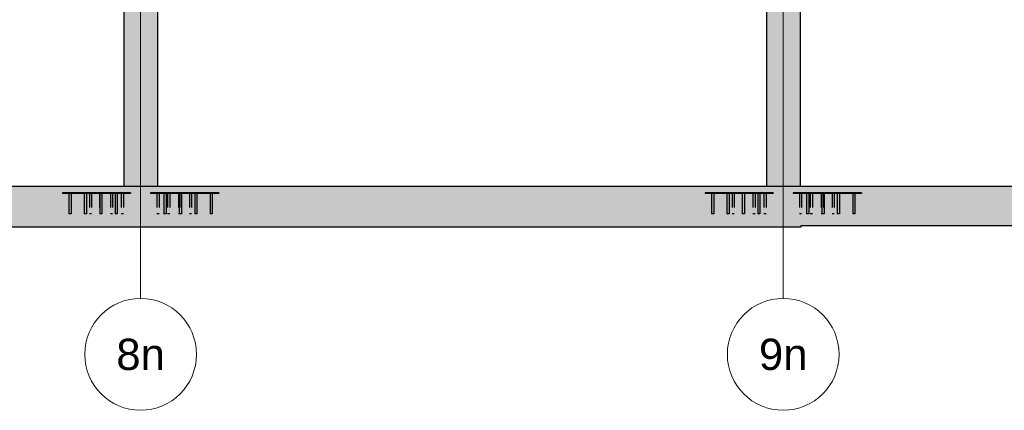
# Model space of a CAD drawing. Header units: millimetres. Extents: x -17.3 to 56.2, y -13.9 to 21.4.
# Tile 14 of 56: x 24.2 to 31.2, y -13.7 to -11. Entities that reach past the tile are written whole.
import ezdxf
from ezdxf.enums import TextEntityAlignment as Align

# ---------------------------------------------------------------- set-up
doc = ezdxf.new("R2010")
doc.units = ezdxf.units.MM
doc.linetypes.add('HIDDEN', pattern=[0.375, 0.25, -0.125])
doc.layers.add('Geschnittene Kanten', color=7, linetype='Continuous', lineweight=20)
doc.layers.add('Schraffuren', color=7, linetype='Continuous', lineweight=20)
doc.styles.add('Arial', font='arial.ttf')

msp = doc.modelspace()

# ---------------------------------------------------------------- hatches: boundary and pattern name
at = {"layer": 'Schraffuren', "lineweight": 13, "true_color": 0xd7ffd7}
for points in [[(25.146859, -12.142594), (25.146859, -6.582594), (24.906859, -6.582594), (24.906859, -12.142594)], [(29.746867, -12.142594), (29.746867, -6.582594), (29.506867, -6.582594), (29.506867, -12.142594)], [(43.597172, -12.422586), (43.597172, -12.142586), (42.953198, -12.142586), (42.953198, -12.162586), (42.944383, -12.162586), (42.944383, -12.142586), (2.509278, -12.142586), (2.509278, -12.162586), (2.500462, -12.162586), (2.500462, -12.142586), (2.016153, -12.142594), (2.016153, -12.422586), (20.301426, -12.422586), (20.301426, -12.432586), (29.751818, -12.432586), (29.751818, -12.422586)]]:
    msp.add_hatch(color=254, dxfattribs=at).paths.add_polyline_path(points)
at = {"layer": 'Schraffuren', "lineweight": 13, "true_color": 0x4682b4}
for points in [[(24.686859, -12.192594), (24.686859, -12.187594), (24.466859, -12.187594), (24.466859, -12.192594)], [(24.529859, -12.337594), (24.529859, -12.192594), (24.513859, -12.192594), (24.513859, -12.337594)], [(24.639859, -12.337594), (24.639859, -12.192594), (24.623859, -12.192594), (24.623859, -12.337594)], [(24.906859, -12.192594), (24.906859, -12.187594), (24.686859, -12.187594), (24.686859, -12.192594)], [(24.749859, -12.337594), (24.749859, -12.192594), (24.733859, -12.192594), (24.733859, -12.337594)], [(24.859859, -12.337594), (24.859859, -12.192594), (24.843859, -12.192594), (24.843859, -12.337594)], [(25.366859, -12.192594), (25.366859, -12.187594), (25.146859, -12.187594), (25.146859, -12.192594)], [(25.209859, -12.337594), (25.209859, -12.192594), (25.193859, -12.192594), (25.193859, -12.337594)], [(25.319859, -12.337594), (25.319859, -12.192594), (25.303859, -12.192594), (25.303859, -12.337594)], [(25.586859, -12.192594), (25.586859, -12.187594), (25.366859, -12.187594), (25.366859, -12.192594)], [(25.429859, -12.337594), (25.429859, -12.192594), (25.413859, -12.192594), (25.413859, -12.337594)], [(25.539859, -12.337594), (25.539859, -12.192594), (25.523859, -12.192594), (25.523859, -12.337594)], [(29.286867, -12.192594), (29.286867, -12.187594), (29.066867, -12.187594), (29.066867, -12.192594)], [(29.129867, -12.337594), (29.129867, -12.192594), (29.113867, -12.192594), (29.113867, -12.337594)], [(29.239867, -12.337594), (29.239867, -12.192594), (29.223867, -12.192594), (29.223867, -12.337594)], [(29.506867, -12.192594), (29.506867, -12.187594), (29.286867, -12.187594), (29.286867, -12.192594)], [(29.349867, -12.337594), (29.349867, -12.192594), (29.333867, -12.192594), (29.333867, -12.337594)], [(29.459867, -12.337594), (29.459867, -12.192594), (29.443867, -12.192594), (29.443867, -12.337594)], [(29.966867, -12.192594), (29.966867, -12.187594), (29.746867, -12.187594), (29.746867, -12.192594)], [(29.809867, -12.337594), (29.809867, -12.192594), (29.793867, -12.192594), (29.793867, -12.337594)], [(29.919867, -12.337594), (29.919867, -12.192594), (29.903867, -12.192594), (29.903867, -12.337594)], [(30.186867, -12.192594), (30.186867, -12.187594), (29.966867, -12.187594), (29.966867, -12.192594)], [(30.029867, -12.337594), (30.029867, -12.192594), (30.013867, -12.192594), (30.013867, -12.337594)], [(30.139867, -12.337594), (30.139867, -12.192594), (30.123867, -12.192594), (30.123867, -12.337594)]]:
    msp.add_hatch(color=145, dxfattribs=at).paths.add_polyline_path(points)

# ---------------------------------------------------------------- linework, layer by layer
at = {"color": 9, "linetype": 'Continuous', "lineweight": 0}
for p, q in [((25.026825, -12.942586), (25.026825, -3.836055)), ((29.626825, -12.942586), (29.626825, -3.836055))]:
    msp.add_line(p, q, dxfattribs=at)
at = {"color": 3, "linetype": 'HIDDEN', "lineweight": 25, "ltscale": 0.25}
for p, q in [((24.514468, -12.192594), (24.513859, -12.192594)), ((24.516202, -12.192594), (24.514468, -12.192594)), ((24.518797, -12.192594), (24.516202, -12.192594)), ((24.521859, -12.192594), (24.518797, -12.192594)), ((24.52492, -12.192594), (24.521859, -12.192594)), ((24.527516, -12.192594), (24.52492, -12.192594)), ((24.52925, -12.192594), (24.527516, -12.192594)), ((24.529859, -12.192594), (24.52925, -12.192594)), ((24.615323, -12.187594), (24.615323, -12.192594)), ((24.624468, -12.192594), (24.623859, -12.192594)), ((24.626202, -12.192594), (24.624468, -12.192594)), ((24.628797, -12.192594), (24.626202, -12.192594)), ((24.631859, -12.192594), (24.628797, -12.192594)), ((24.63492, -12.192594), (24.631859, -12.192594)), ((24.637516, -12.192594), (24.63492, -12.192594)), ((24.63925, -12.192594), (24.637516, -12.192594)), ((24.639859, -12.192594), (24.63925, -12.192594)), ((24.643607, -12.187594), (24.643607, -12.192594)), ((24.660356, -12.192594), (24.660356, -12.337594)), ((24.676356, -12.192594), (24.676356, -12.337594)), ((24.732481, -12.192594), (24.732481, -12.337594)), ((24.734468, -12.192594), (24.733859, -12.192594)), ((24.736202, -12.192594), (24.734468, -12.192594)), ((24.738797, -12.192594), (24.736202, -12.192594)), ((24.741859, -12.192594), (24.738797, -12.192594)), ((24.74492, -12.192594), (24.741859, -12.192594)), ((24.747516, -12.192594), (24.74492, -12.192594)), ((24.74925, -12.192594), (24.747516, -12.192594)), ((24.748481, -12.192594), (24.748481, -12.337594)), ((24.749859, -12.192594), (24.74925, -12.192594)), ((24.810262, -12.192594), (24.810262, -12.337594)), ((24.826262, -12.192594), (24.826262, -12.337594)), ((24.844468, -12.192594), (24.843859, -12.192594)), ((24.846202, -12.192594), (24.844468, -12.192594)), ((24.848797, -12.192594), (24.846202, -12.192594)), ((24.851859, -12.192594), (24.848797, -12.192594)), ((24.85492, -12.192594), (24.851859, -12.192594)), ((24.857516, -12.192594), (24.85492, -12.192594)), ((24.85925, -12.192594), (24.857516, -12.192594)), ((24.859859, -12.192594), (24.85925, -12.192594)), ((24.888044, -12.192594), (24.888044, -12.337594)), ((24.904044, -12.192594), (24.904044, -12.337594)), ((24.909165, -12.142594), (24.906859, -12.142594)), ((24.92645, -12.187594), (24.906859, -12.187594)), ((24.92645, -12.192594), (24.906859, -12.192594)), ((24.915993, -12.142594), (24.909165, -12.142594)), ((24.927082, -12.142594), (24.915993, -12.142594)), ((24.954734, -12.187594), (24.92645, -12.187594)), ((24.92645, -12.187594), (24.92645, -12.192594)), ((24.954734, -12.192594), (24.92645, -12.192594)), ((24.942006, -12.142594), (24.927082, -12.142594)), ((24.96019, -12.142594), (24.942006, -12.142594)), ((24.954734, -12.187594), (24.954734, -12.192594)), ((24.980937, -12.142594), (24.96019, -12.142594)), ((25.003448, -12.142594), (24.980937, -12.142594)), ((25.026859, -12.142594), (25.003448, -12.142594)), ((25.05027, -12.142594), (25.026859, -12.142594)), ((25.072781, -12.142594), (25.05027, -12.142594)), ((25.093527, -12.142594), (25.072781, -12.142594)), ((25.111712, -12.142594), (25.093527, -12.142594)), ((25.125854, -12.187594), (25.097569, -12.187594)), ((25.097569, -12.187594), (25.097569, -12.192594)), ((25.125854, -12.192594), (25.097569, -12.192594)), ((25.126635, -12.142594), (25.111712, -12.142594)), ((25.146859, -12.187594), (25.125854, -12.187594)), ((25.125854, -12.187594), (25.125854, -12.192594)), ((25.146859, -12.192594), (25.125854, -12.192594)), ((25.137724, -12.142594), (25.126635, -12.142594)), ((25.144553, -12.142594), (25.137724, -12.142594)), ((25.142602, -12.192594), (25.142602, -12.337594)), ((25.146859, -12.142594), (25.144553, -12.142594)), ((25.158602, -12.192594), (25.158602, -12.337594)), ((25.194468, -12.192594), (25.193859, -12.192594)), ((25.196202, -12.192594), (25.194468, -12.192594)), ((25.198797, -12.192594), (25.196202, -12.192594)), ((25.201859, -12.192594), (25.198797, -12.192594)), ((25.20492, -12.192594), (25.201859, -12.192594)), ((25.207516, -12.192594), (25.20492, -12.192594)), ((25.20925, -12.192594), (25.207516, -12.192594)), ((25.209859, -12.192594), (25.20925, -12.192594)), ((25.220384, -12.192594), (25.220384, -12.337594)), ((25.236384, -12.192594), (25.236384, -12.337594)), ((25.298166, -12.192594), (25.298166, -12.337594)), ((25.304468, -12.192594), (25.303859, -12.192594)), ((25.306202, -12.192594), (25.304468, -12.192594)), ((25.308797, -12.192594), (25.306202, -12.192594)), ((25.311859, -12.192594), (25.308797, -12.192594)), ((25.31492, -12.192594), (25.311859, -12.192594)), ((25.314166, -12.192594), (25.314166, -12.337594)), ((25.317516, -12.192594), (25.31492, -12.192594)), ((25.31925, -12.192594), (25.317516, -12.192594)), ((25.319859, -12.192594), (25.31925, -12.192594)), ((25.375948, -12.192594), (25.375948, -12.337594)), ((25.391948, -12.192594), (25.391948, -12.337594)), ((25.408696, -12.187594), (25.408696, -12.192594)), ((25.414468, -12.192594), (25.413859, -12.192594)), ((25.416202, -12.192594), (25.414468, -12.192594)), ((25.418797, -12.192594), (25.416202, -12.192594)), ((25.421859, -12.192594), (25.418797, -12.192594)), ((25.42492, -12.192594), (25.421859, -12.192594)), ((25.427516, -12.192594), (25.42492, -12.192594)), ((25.42925, -12.192594), (25.427516, -12.192594)), ((25.429859, -12.192594), (25.42925, -12.192594)), ((25.436981, -12.187594), (25.436981, -12.192594)), ((25.524468, -12.192594), (25.523859, -12.192594)), ((25.526202, -12.192594), (25.524468, -12.192594)), ((25.528797, -12.192594), (25.526202, -12.192594)), ((25.531859, -12.192594), (25.528797, -12.192594)), ((25.53492, -12.192594), (25.531859, -12.192594)), ((25.537516, -12.192594), (25.53492, -12.192594)), ((25.53925, -12.192594), (25.537516, -12.192594)), ((25.539859, -12.192594), (25.53925, -12.192594)), ((29.114476, -12.192594), (29.113867, -12.192594)), ((29.11621, -12.192594), (29.114476, -12.192594)), ((29.118805, -12.192594), (29.11621, -12.192594)), ((29.121867, -12.192594), (29.118805, -12.192594)), ((29.124928, -12.192594), (29.121867, -12.192594)), ((29.127523, -12.192594), (29.124928, -12.192594)), ((29.129258, -12.192594), (29.127523, -12.192594)), ((29.129867, -12.192594), (29.129258, -12.192594)), ((29.21533, -12.187594), (29.21533, -12.192594)), ((29.224476, -12.192594), (29.223867, -12.192594)), ((29.22621, -12.192594), (29.224476, -12.192594)), ((29.228805, -12.192594), (29.22621, -12.192594)), ((29.231867, -12.192594), (29.228805, -12.192594)), ((29.234928, -12.192594), (29.231867, -12.192594)), ((29.237523, -12.192594), (29.234928, -12.192594)), ((29.239258, -12.192594), (29.237523, -12.192594)), ((29.239867, -12.192594), (29.239258, -12.192594)), ((29.243615, -12.187594), (29.243615, -12.192594)), ((29.260363, -12.192594), (29.260363, -12.337594)), ((29.276363, -12.192594), (29.276363, -12.337594)), ((29.332488, -12.192594), (29.332488, -12.337594)), ((29.334476, -12.192594), (29.333867, -12.192594)), ((29.33621, -12.192594), (29.334476, -12.192594)), ((29.338805, -12.192594), (29.33621, -12.192594)), ((29.341867, -12.192594), (29.338805, -12.192594)), ((29.344928, -12.192594), (29.341867, -12.192594)), ((29.347523, -12.192594), (29.344928, -12.192594)), ((29.349258, -12.192594), (29.347523, -12.192594)), ((29.348488, -12.192594), (29.348488, -12.337594)), ((29.349867, -12.192594), (29.349258, -12.192594)), ((29.41027, -12.192594), (29.41027, -12.337594)), ((29.42627, -12.192594), (29.42627, -12.337594)), ((29.444476, -12.192594), (29.443867, -12.192594)), ((29.44621, -12.192594), (29.444476, -12.192594)), ((29.448805, -12.192594), (29.44621, -12.192594)), ((29.451867, -12.192594), (29.448805, -12.192594)), ((29.454928, -12.192594), (29.451867, -12.192594)), ((29.457523, -12.192594), (29.454928, -12.192594)), ((29.459258, -12.192594), (29.457523, -12.192594)), ((29.459867, -12.192594), (29.459258, -12.192594)), ((29.488052, -12.192594), (29.488052, -12.337594)), ((29.504052, -12.192594), (29.504052, -12.337594)), ((29.509172, -12.142594), (29.506867, -12.142594)), ((29.526457, -12.187594), (29.506867, -12.187594)), ((29.526457, -12.192594), (29.506867, -12.192594)), ((29.516001, -12.142594), (29.509172, -12.142594)), ((29.52709, -12.142594), (29.516001, -12.142594)), ((29.554742, -12.187594), (29.526457, -12.187594)), ((29.526457, -12.187594), (29.526457, -12.192594)), ((29.554742, -12.192594), (29.526457, -12.192594)), ((29.542014, -12.142594), (29.52709, -12.142594)), ((29.560198, -12.142594), (29.542014, -12.142594)), ((29.554742, -12.187594), (29.554742, -12.192594)), ((29.580945, -12.142594), (29.560198, -12.142594)), ((29.603456, -12.142594), (29.580945, -12.142594)), ((29.626867, -12.142594), (29.603456, -12.142594)), ((29.650277, -12.142594), (29.626867, -12.142594)), ((29.672789, -12.142594), (29.650277, -12.142594)), ((29.693535, -12.142594), (29.672789, -12.142594)), ((29.711719, -12.142594), (29.693535, -12.142594)), ((29.725862, -12.187594), (29.697577, -12.187594)), ((29.697577, -12.187594), (29.697577, -12.192594)), ((29.725862, -12.192594), (29.697577, -12.192594)), ((29.726643, -12.142594), (29.711719, -12.142594)), ((29.746867, -12.187594), (29.725862, -12.187594)), ((29.725862, -12.187594), (29.725862, -12.192594)), ((29.746867, -12.192594), (29.725862, -12.192594)), ((29.737732, -12.142594), (29.726643, -12.142594)), ((29.744561, -12.142594), (29.737732, -12.142594)), ((29.74261, -12.192594), (29.74261, -12.337594)), ((29.746867, -12.142594), (29.744561, -12.142594)), ((29.75861, -12.192594), (29.75861, -12.337594)), ((29.794476, -12.192594), (29.793867, -12.192594)), ((29.79621, -12.192594), (29.794476, -12.192594)), ((29.798805, -12.192594), (29.79621, -12.192594)), ((29.801867, -12.192594), (29.798805, -12.192594)), ((29.804928, -12.192594), (29.801867, -12.192594)), ((29.807523, -12.192594), (29.804928, -12.192594)), ((29.809258, -12.192594), (29.807523, -12.192594)), ((29.809867, -12.192594), (29.809258, -12.192594)), ((29.820392, -12.192594), (29.820392, -12.337594)), ((29.836392, -12.192594), (29.836392, -12.337594)), ((29.898174, -12.192594), (29.898174, -12.337594)), ((29.904476, -12.192594), (29.903867, -12.192594)), ((29.90621, -12.192594), (29.904476, -12.192594)), ((29.908805, -12.192594), (29.90621, -12.192594)), ((29.911867, -12.192594), (29.908805, -12.192594)), ((29.914928, -12.192594), (29.911867, -12.192594)), ((29.914174, -12.192594), (29.914174, -12.337594)), ((29.917523, -12.192594), (29.914928, -12.192594)), ((29.919258, -12.192594), (29.917523, -12.192594)), ((29.919867, -12.192594), (29.919258, -12.192594)), ((29.975955, -12.192594), (29.975955, -12.337594)), ((29.991955, -12.192594), (29.991955, -12.337594)), ((30.008704, -12.187594), (30.008704, -12.192594)), ((30.014476, -12.192594), (30.013867, -12.192594)), ((30.01621, -12.192594), (30.014476, -12.192594)), ((30.018805, -12.192594), (30.01621, -12.192594)), ((30.021867, -12.192594), (30.018805, -12.192594)), ((30.024928, -12.192594), (30.021867, -12.192594)), ((30.027523, -12.192594), (30.024928, -12.192594)), ((30.029258, -12.192594), (30.027523, -12.192594)), ((30.029867, -12.192594), (30.029258, -12.192594)), ((30.036988, -12.187594), (30.036988, -12.192594)), ((30.124476, -12.192594), (30.123867, -12.192594)), ((30.12621, -12.192594), (30.124476, -12.192594)), ((30.128805, -12.192594), (30.12621, -12.192594)), ((30.131867, -12.192594), (30.128805, -12.192594)), ((30.134928, -12.192594), (30.131867, -12.192594)), ((30.137523, -12.192594), (30.134928, -12.192594)), ((30.139258, -12.192594), (30.137523, -12.192594)), ((30.139867, -12.192594), (30.139258, -12.192594)), ((24.660965, -12.337594), (24.660356, -12.337594)), ((24.662699, -12.337594), (24.660965, -12.337594)), ((24.665294, -12.337594), (24.662699, -12.337594)), ((24.668356, -12.337594), (24.665294, -12.337594)), ((24.671417, -12.337594), (24.668356, -12.337594)), ((24.674013, -12.337594), (24.671417, -12.337594)), ((24.675747, -12.337594), (24.674013, -12.337594)), ((24.676356, -12.337594), (24.675747, -12.337594)), ((24.73309, -12.337594), (24.732481, -12.337594)), ((24.733859, -12.337594), (24.73309, -12.337594)), ((24.810871, -12.337594), (24.810262, -12.337594)), ((24.812605, -12.337594), (24.810871, -12.337594)), ((24.815201, -12.337594), (24.812605, -12.337594)), ((24.818262, -12.337594), (24.815201, -12.337594)), ((24.821324, -12.337594), (24.818262, -12.337594)), ((24.823919, -12.337594), (24.821324, -12.337594)), ((24.825653, -12.337594), (24.823919, -12.337594)), ((24.826262, -12.337594), (24.825653, -12.337594)), ((24.888653, -12.337594), (24.888044, -12.337594)), ((24.890387, -12.337594), (24.888653, -12.337594)), ((24.892983, -12.337594), (24.890387, -12.337594)), ((24.896044, -12.337594), (24.892983, -12.337594)), ((24.899106, -12.337594), (24.896044, -12.337594)), ((24.901701, -12.337594), (24.899106, -12.337594)), ((24.903435, -12.337594), (24.901701, -12.337594)), ((24.904044, -12.337594), (24.903435, -12.337594)), ((25.143211, -12.337594), (25.142602, -12.337594)), ((25.144946, -12.337594), (25.143211, -12.337594)), ((25.147541, -12.337594), (25.144946, -12.337594)), ((25.150602, -12.337594), (25.147541, -12.337594)), ((25.153664, -12.337594), (25.150602, -12.337594)), ((25.156259, -12.337594), (25.153664, -12.337594)), ((25.157994, -12.337594), (25.156259, -12.337594)), ((25.158602, -12.337594), (25.157994, -12.337594)), ((25.220993, -12.337594), (25.220384, -12.337594)), ((25.222727, -12.337594), (25.220993, -12.337594)), ((25.225323, -12.337594), (25.222727, -12.337594)), ((25.228384, -12.337594), (25.225323, -12.337594)), ((25.231446, -12.337594), (25.228384, -12.337594)), ((25.234041, -12.337594), (25.231446, -12.337594)), ((25.235775, -12.337594), (25.234041, -12.337594)), ((25.236384, -12.337594), (25.235775, -12.337594)), ((25.298775, -12.337594), (25.298166, -12.337594)), ((25.300509, -12.337594), (25.298775, -12.337594)), ((25.303104, -12.337594), (25.300509, -12.337594)), ((25.303859, -12.337594), (25.303104, -12.337594)), ((25.376557, -12.337594), (25.375948, -12.337594)), ((25.378291, -12.337594), (25.376557, -12.337594)), ((25.380886, -12.337594), (25.378291, -12.337594)), ((25.383948, -12.337594), (25.380886, -12.337594)), ((25.387009, -12.337594), (25.383948, -12.337594)), ((25.389605, -12.337594), (25.387009, -12.337594)), ((25.391339, -12.337594), (25.389605, -12.337594)), ((25.391948, -12.337594), (25.391339, -12.337594)), ((29.260972, -12.337594), (29.260363, -12.337594)), ((29.262707, -12.337594), (29.260972, -12.337594)), ((29.265302, -12.337594), (29.262707, -12.337594)), ((29.268363, -12.337594), (29.265302, -12.337594)), ((29.271425, -12.337594), (29.268363, -12.337594)), ((29.27402, -12.337594), (29.271425, -12.337594)), ((29.275754, -12.337594), (29.27402, -12.337594)), ((29.276363, -12.337594), (29.275754, -12.337594)), ((29.333097, -12.337594), (29.332488, -12.337594)), ((29.333867, -12.337594), (29.333097, -12.337594)), ((29.410879, -12.337594), (29.41027, -12.337594)), ((29.412613, -12.337594), (29.410879, -12.337594)), ((29.415209, -12.337594), (29.412613, -12.337594)), ((29.41827, -12.337594), (29.415209, -12.337594)), ((29.421332, -12.337594), (29.41827, -12.337594)), ((29.423927, -12.337594), (29.421332, -12.337594)), ((29.425661, -12.337594), (29.423927, -12.337594)), ((29.42627, -12.337594), (29.425661, -12.337594)), ((29.488661, -12.337594), (29.488052, -12.337594)), ((29.490395, -12.337594), (29.488661, -12.337594)), ((29.49299, -12.337594), (29.490395, -12.337594)), ((29.496052, -12.337594), (29.49299, -12.337594)), ((29.499113, -12.337594), (29.496052, -12.337594)), ((29.501709, -12.337594), (29.499113, -12.337594)), ((29.503443, -12.337594), (29.501709, -12.337594)), ((29.504052, -12.337594), (29.503443, -12.337594)), ((29.743219, -12.337594), (29.74261, -12.337594)), ((29.744953, -12.337594), (29.743219, -12.337594)), ((29.747549, -12.337594), (29.744953, -12.337594)), ((29.75061, -12.337594), (29.747549, -12.337594)), ((29.753672, -12.337594), (29.75061, -12.337594)), ((29.756267, -12.337594), (29.753672, -12.337594)), ((29.758001, -12.337594), (29.756267, -12.337594)), ((29.75861, -12.337594), (29.758001, -12.337594)), ((29.821001, -12.337594), (29.820392, -12.337594)), ((29.822735, -12.337594), (29.821001, -12.337594)), ((29.825331, -12.337594), (29.822735, -12.337594)), ((29.828392, -12.337594), (29.825331, -12.337594)), ((29.831453, -12.337594), (29.828392, -12.337594)), ((29.834049, -12.337594), (29.831453, -12.337594)), ((29.835783, -12.337594), (29.834049, -12.337594)), ((29.836392, -12.337594), (29.835783, -12.337594)), ((29.898783, -12.337594), (29.898174, -12.337594)), ((29.900517, -12.337594), (29.898783, -12.337594)), ((29.903112, -12.337594), (29.900517, -12.337594)), ((29.903867, -12.337594), (29.903112, -12.337594)), ((29.976564, -12.337594), (29.975955, -12.337594)), ((29.978299, -12.337594), (29.976564, -12.337594)), ((29.980894, -12.337594), (29.978299, -12.337594)), ((29.983955, -12.337594), (29.980894, -12.337594)), ((29.987017, -12.337594), (29.983955, -12.337594)), ((29.989612, -12.337594), (29.987017, -12.337594)), ((29.991347, -12.337594), (29.989612, -12.337594)), ((29.991955, -12.337594), (29.991347, -12.337594))]:
    msp.add_line(p, q, dxfattribs=at)
at = {"color": 9, "linetype": 'Continuous', "lineweight": 0}
for centre in [(25.026825, -13.342586), (29.626825, -13.342586)]:
    msp.add_circle(centre, 0.4, dxfattribs=at)
at = {"layer": 'Geschnittene Kanten', "color": 3, "linetype": 'Continuous', "lineweight": 25}
for p, q in [((24.906859, -6.582594), (24.906859, -12.142594)), ((25.146859, -6.582594), (25.146859, -12.142594)), ((29.506867, -6.582594), (29.506867, -12.142594)), ((29.746867, -6.582594), (29.746867, -12.142594)), ((24.906859, -12.142594), (20.546853, -12.142594)), ((24.686859, -12.187594), (24.466859, -12.187594)), ((24.466859, -12.187594), (24.466859, -12.192594)), ((24.513859, -12.192594), (24.466859, -12.192594)), ((24.513859, -12.192594), (24.513859, -12.337594)), ((24.623859, -12.192594), (24.529859, -12.192594)), ((24.529859, -12.192594), (24.529859, -12.337594)), ((24.623859, -12.192594), (24.623859, -12.337594)), ((24.686859, -12.192594), (24.639859, -12.192594)), ((24.639859, -12.192594), (24.639859, -12.337594)), ((24.906859, -12.187594), (24.686859, -12.187594)), ((24.733859, -12.192594), (24.686859, -12.192594)), ((24.733859, -12.192594), (24.733859, -12.337594)), ((24.843859, -12.192594), (24.749859, -12.192594)), ((24.749859, -12.192594), (24.749859, -12.337594)), ((24.843859, -12.192594), (24.843859, -12.337594)), ((24.906859, -12.192594), (24.859859, -12.192594)), ((24.859859, -12.192594), (24.859859, -12.337594)), ((24.906859, -12.187594), (24.906859, -12.192594)), ((29.506867, -12.142594), (25.146859, -12.142594)), ((25.366859, -12.187594), (25.146859, -12.187594)), ((25.146859, -12.187594), (25.146859, -12.192594)), ((25.193859, -12.192594), (25.146859, -12.192594)), ((25.193859, -12.192594), (25.193859, -12.337594)), ((25.303859, -12.192594), (25.209859, -12.192594)), ((25.209859, -12.192594), (25.209859, -12.337594)), ((25.303859, -12.192594), (25.303859, -12.337594)), ((25.366859, -12.192594), (25.319859, -12.192594)), ((25.319859, -12.192594), (25.319859, -12.337594)), ((25.586859, -12.187594), (25.366859, -12.187594)), ((25.413859, -12.192594), (25.366859, -12.192594)), ((25.413859, -12.192594), (25.413859, -12.337594)), ((25.523859, -12.192594), (25.429859, -12.192594)), ((25.429859, -12.192594), (25.429859, -12.337594)), ((25.523859, -12.192594), (25.523859, -12.337594)), ((25.586859, -12.192594), (25.539859, -12.192594)), ((25.539859, -12.192594), (25.539859, -12.337594)), ((25.586859, -12.187594), (25.586859, -12.192594)), ((29.286867, -12.187594), (29.066867, -12.187594)), ((29.066867, -12.187594), (29.066867, -12.192594)), ((29.113867, -12.192594), (29.066867, -12.192594)), ((29.113867, -12.192594), (29.113867, -12.337594)), ((29.223867, -12.192594), (29.129867, -12.192594)), ((29.129867, -12.192594), (29.129867, -12.337594)), ((29.223867, -12.192594), (29.223867, -12.337594)), ((29.286867, -12.192594), (29.239867, -12.192594)), ((29.239867, -12.192594), (29.239867, -12.337594)), ((29.506867, -12.187594), (29.286867, -12.187594)), ((29.333867, -12.192594), (29.286867, -12.192594)), ((29.333867, -12.192594), (29.333867, -12.337594)), ((29.443867, -12.192594), (29.349867, -12.192594)), ((29.349867, -12.192594), (29.349867, -12.337594)), ((29.443867, -12.192594), (29.443867, -12.337594)), ((29.506867, -12.192594), (29.459867, -12.192594)), ((29.459867, -12.192594), (29.459867, -12.337594)), ((29.506867, -12.187594), (29.506867, -12.192594)), ((34.106872, -12.142594), (29.746867, -12.142594)), ((29.966867, -12.187594), (29.746867, -12.187594)), ((29.746867, -12.187594), (29.746867, -12.192594)), ((29.793867, -12.192594), (29.746867, -12.192594)), ((29.793867, -12.192594), (29.793867, -12.337594)), ((29.903867, -12.192594), (29.809867, -12.192594)), ((29.809867, -12.192594), (29.809867, -12.337594)), ((29.903867, -12.192594), (29.903867, -12.337594)), ((29.966867, -12.192594), (29.919867, -12.192594)), ((29.919867, -12.192594), (29.919867, -12.337594)), ((30.186867, -12.187594), (29.966867, -12.187594)), ((30.013867, -12.192594), (29.966867, -12.192594)), ((30.013867, -12.192594), (30.013867, -12.337594)), ((30.123867, -12.192594), (30.029867, -12.192594)), ((30.029867, -12.192594), (30.029867, -12.337594)), ((30.123867, -12.192594), (30.123867, -12.337594)), ((30.186867, -12.192594), (30.139867, -12.192594)), ((30.139867, -12.192594), (30.139867, -12.337594)), ((30.186867, -12.187594), (30.186867, -12.192594)), ((24.529859, -12.337594), (24.513859, -12.337594)), ((24.639859, -12.337594), (24.623859, -12.337594)), ((24.749859, -12.337594), (24.733859, -12.337594)), ((24.859859, -12.337594), (24.843859, -12.337594)), ((25.209859, -12.337594), (25.193859, -12.337594)), ((25.319859, -12.337594), (25.303859, -12.337594)), ((25.429859, -12.337594), (25.413859, -12.337594)), ((25.539859, -12.337594), (25.523859, -12.337594)), ((29.129867, -12.337594), (29.113867, -12.337594)), ((29.239867, -12.337594), (29.223867, -12.337594)), ((29.349867, -12.337594), (29.333867, -12.337594)), ((29.459867, -12.337594), (29.443867, -12.337594)), ((29.809867, -12.337594), (29.793867, -12.337594)), ((29.919867, -12.337594), (29.903867, -12.337594)), ((30.029867, -12.337594), (30.013867, -12.337594)), ((30.139867, -12.337594), (30.123867, -12.337594)), ((29.751818, -12.432586), (20.301426, -12.432586)), ((42.536525, -12.422586), (29.751818, -12.422586)), ((29.751818, -12.422586), (29.751818, -12.432586))]:
    msp.add_line(p, q, dxfattribs=at)

# ---------------------------------------------------------------- texts
at = {"color": 1, "lineweight": 70, "style": 'Arial'}
for s, p in [('8n', (25.026825, -13.342586)), ('9n', (29.626825, -13.342586))]:
    msp.add_text(s, height=0.2239173, dxfattribs=at).set_placement(p, align=Align.MIDDLE_CENTER)

doc.saveas('drawing.dxf')
